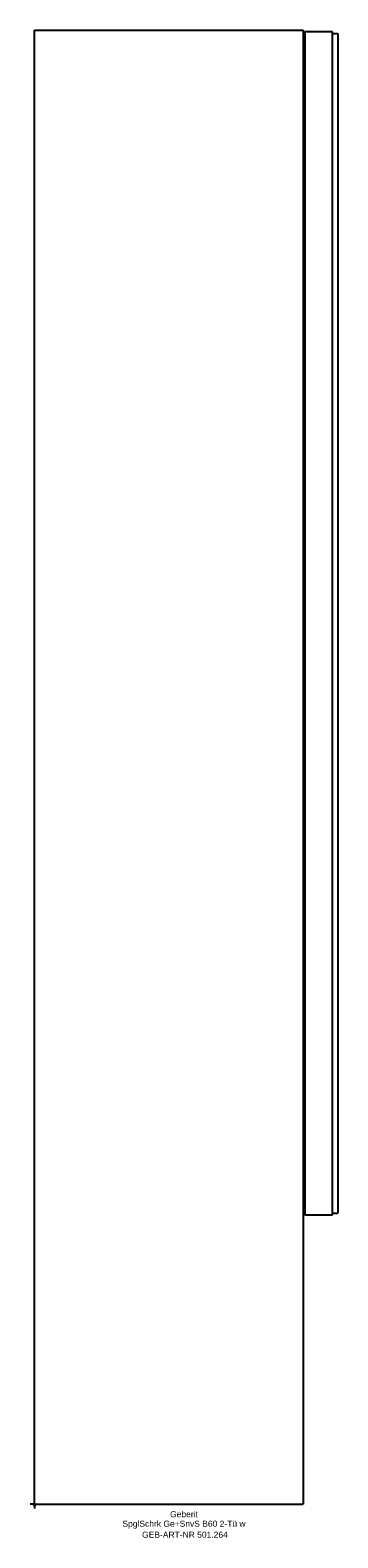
# Model space of a CAD drawing. Header units: millimetres. Extents: x -2 to 175, y -19 to 851.
import ezdxf
from ezdxf.enums import TextEntityAlignment as Align

# ---------------------------------------------------------------- set-up
doc = ezdxf.new("R2010")
doc.units = ezdxf.units.MM
doc.layers.get('0').update_dxf_attribs({"linetype": 'CONTINUOUS'})
for name, color, linetype, lineweight in [('Arbeitspunkt(DIN)', 7, 'CONTINUOUS', 25), ('GEB-ART-NR', 1, 'CONTINUOUS', 18), ('GEB-BEZUG', 2, 'CONTINUOUS', 25), ('GEB-TEXT', 5, 'CONTINUOUS', 18)]:
    doc.layers.add(name, color=color, linetype=linetype, lineweight=lineweight)
doc.layers.add('GEB-KONTUR-A', color=5, linetype='CONTINUOUS')
doc.styles.get("Standard").update_dxf_attribs({"font": 'arial.ttf'})

# ---------------------------------------------------------------- blocks, each defined once
blk = doc.blocks.new('Einfügepunkt')
at = {"layer": 'GEB-BEZUG'}
for p, q in [((-0.71, -0.71), (0.71, 0.71)), ((-0.71, 0.71), (0.71, -0.71))]:
    blk.add_line(p, q, dxfattribs=at)

msp = doc.modelspace()

# ---------------------------------------------------------------- linework, layer by layer
at = {"layer": 'Arbeitspunkt(DIN)', "ltscale": 25}
for q in [(-2.5, 0), (0, 2.5), (0, -2.5), (2.5, 0)]:
    msp.add_line((0, 0), q, dxfattribs=at)
at = {"layer": 'GEB-KONTUR-A', "ltscale": 25}
for p, q in [((0, 851), (155, 851)), ((0, 0), (0, 851)), ((155, 851), (155, 0)), ((172, 850), (156, 850)), ((156, 850), (156, 167)), ((172, 167), (172, 850)), ((172, 849), (175, 849)), ((175, 849), (175, 168)), ((156, 167), (172, 167)), ((172, 168), (175, 168)), ((0, 0), (155, 0))]:
    msp.add_line(p, q, dxfattribs=at)

# ---------------------------------------------------------------- block references
at = {"ltscale": 25}
msp.add_blockref('Einfügepunkt', (0, 0), dxfattribs=at)

# ---------------------------------------------------------------- texts
at = {"layer": 'GEB-ART-NR'}
msp.add_text('GEB-ART-NR 501.264', height=3.5, dxfattribs=at).set_placement((86.8, -19.34), align=Align.CENTER)
at = {"layer": 'GEB-TEXT'}
for s, p in [('Geberit', (86.25, -7.5)), ('SpglSchrk Ge+SnvS B60 2-Tü w', (86.25, -13))]:
    msp.add_text(s, height=3.5, dxfattribs=at).set_placement(p, align=Align.CENTER)

doc.saveas('drawing.dxf')
